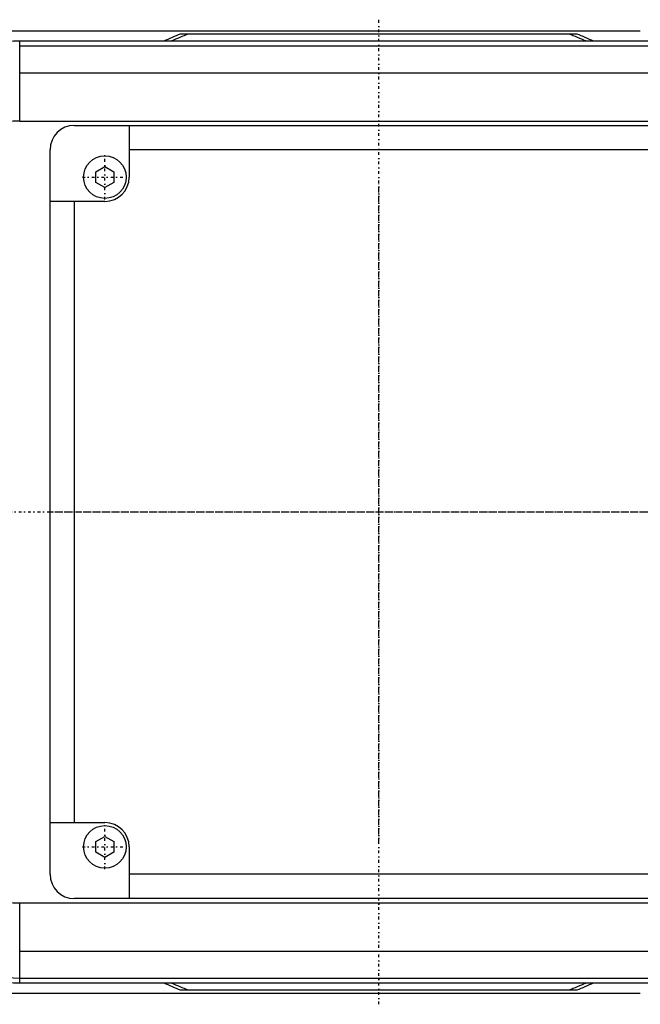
# Model space of a CAD drawing. Extents: x -705 to 181, y -120 to 120.
# Tile 4 of 6: x -309 to -207, y -81 to 81. Entities that reach past the tile are written whole.
import ezdxf

# ---------------------------------------------------------------- set-up
doc = ezdxf.new("R2010")
doc.units = 0
doc.linetypes.add('CENTER', pattern=[1.5, 0.45, -0.5, 0.05, -0.5])
doc.layers.add('AM_0', color=7, linetype='CONTINUOUS')
doc.layers.add('AM_7', color=7, linetype='CENTER')

msp = doc.modelspace()

# ---------------------------------------------------------------- linework, layer by layer
at = {"layer": 'AM_0', "color": 7, "linetype": 'CONTINUOUS'}
for p, q in [((-337, 79), (-207, 79)), ((-217.4, 78.5), (-282.6, 78.5)), ((-120, 77.32), (-309, 77.32)), ((-309, 64.2), (-309, 77.32)), ((-309, 76.54), (-120, 76.54)), ((-309, 72.1), (-120, 72.1)), ((-309, 64.2), (-120, 64.2)), ((-300, 63.5), (-170, 63.5)), ((-291, 63.5), (-291, 55)), ((-304, -59.5), (-304, 59.5)), ((-179, 59.5), (-291, 59.5)), ((-296.5, 55.87), (-295, 56.73)), ((-295, 56.73), (-293.5, 55.87)), ((-296.5, 54.13), (-296.5, 55.87)), ((-293.5, 55.87), (-293.5, 54.13)), ((-295, 53.27), (-296.5, 54.13)), ((-293.5, 54.13), (-295, 53.27)), ((-295, 51), (-304, 51)), ((-300, -51), (-300, 51)), ((-304, -51), (-295, -51)), ((-296.5, -54.13), (-295, -53.27)), ((-295, -53.27), (-293.5, -54.13)), ((-296.5, -55.87), (-296.5, -54.13)), ((-293.5, -54.13), (-293.5, -55.87)), ((-295, -56.73), (-296.5, -55.87)), ((-293.5, -55.87), (-295, -56.73)), ((-291, -55), (-291, -63.5)), ((-179, -59.5), (-291, -59.5)), ((-309, -77.32), (-309, -64.2)), ((-309, -64.2), (-120, -64.2)), ((-170, -63.5), (-300, -63.5)), ((-309, -72.1), (-120, -72.1)), ((-309, -76.54), (-120, -76.54)), ((-309, -77.32), (-120, -77.32)), ((-337, -79), (-207, -79)), ((-282.6, -78.5), (-217.4, -78.5))]:
    msp.add_line(p, q, dxfattribs=at)
for centre in [(-295, 55), (-295, -55)]:
    msp.add_circle(centre, 3.5, dxfattribs=at)
for centre, radius, start, end in [((-250, 0), 85, 112.5524, 114.5434), ((-250, 0), 84.5, 111.7215, 113.7901), ((-250, 0), 84.5, 66.2099, 68.2785), ((-250, 0), 85, 65.4566, 67.4476), ((-309, 49), 28.32, 90, 121.9826), ((-309, 49), 15.2, 90, 121.7569), ((-300, 59.5), 4, 90, 180), ((-295, 55), 4, 270, 0), ((-295, -55), 4, 0, 90), ((-300, -59.5), 4, 180, 270), ((-309, -49), 15.2, 238.2431, 270), ((-309, -49), 27.54, 237.0038, 270), ((-309, -49), 28.32, 238.0174, 270), ((-250, 0), 85, 245.4566, 247.4476), ((-250, 0), 84.5, 246.2099, 248.2785), ((-250, 0), 84.5, 291.7215, 293.7901), ((-250, 0), 85, 292.5524, 294.5434)]:
    msp.add_arc(centre, radius, start, end, dxfattribs=at)
at = {"layer": 'AM_7', "color": 4, "linetype": 'CENTER'}
for p, q in [((-250, -80.85), (-250, 80.85)), ((-295, 51.33), (-295, 58.67)), ((-298.68, 55), (-291.32, 55)), ((-250, -54.08), (-250, 54.08)), ((-304.07, 0), (-195.93, 0)), ((-330.85, 0), (-169.15, 0)), ((-295, -58.67), (-295, -51.33)), ((-298.68, -55), (-291.32, -55))]:
    msp.add_line(p, q, dxfattribs=at)

doc.saveas('drawing.dxf')
